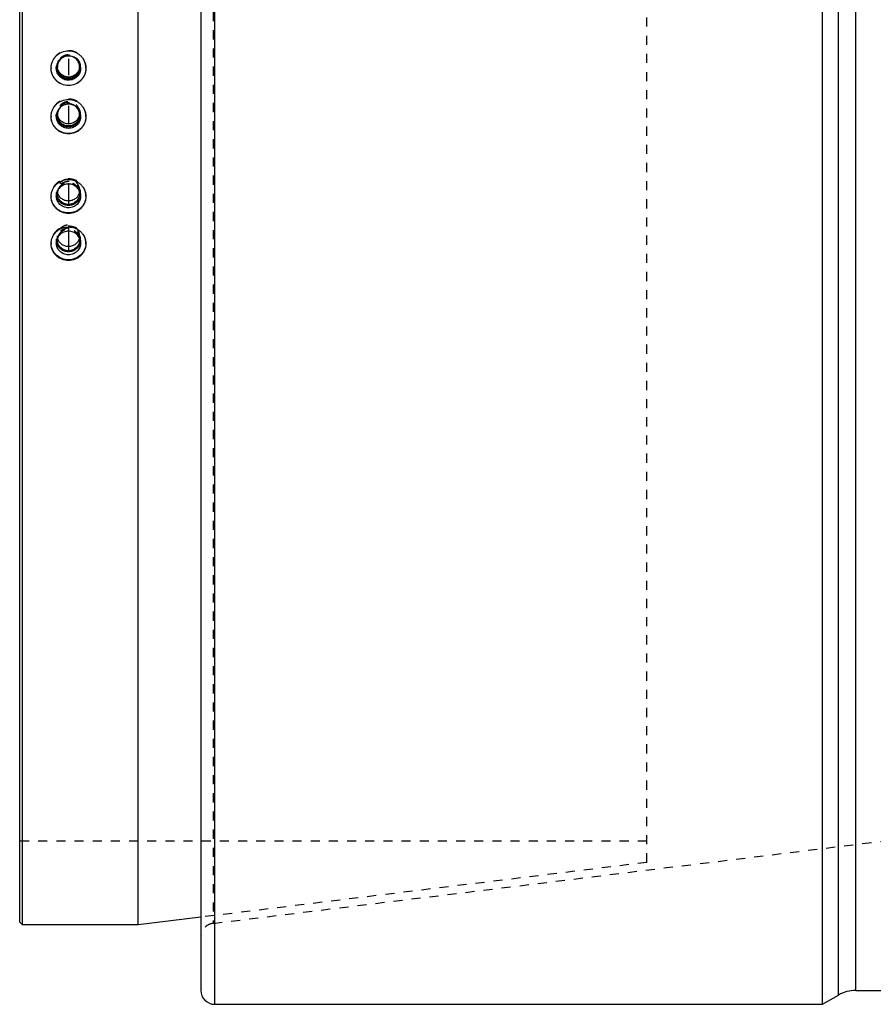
# Model space of a CAD drawing. Header units: millimetres. Extents: x -130 to 1130, y -374 to 1374.
# Tile 1 of 12: x -125 to 488, y -224 to 483. Entities that reach past the tile are written whole.
import ezdxf

# ---------------------------------------------------------------- set-up
doc = ezdxf.new("R2010")
doc.units = ezdxf.units.MM
doc.header["$LTSCALE"] = 65.185185
doc.linetypes.add('CENTER', pattern=[0.6, 0.375, -0.075, 0.075, -0.075])
doc.linetypes.add('HIDDEN', pattern=[0.2, 0.1, -0.1])
doc.layers.add('KONST.EL_MIT_GEO', color=7, linetype='CONTINUOUS')

msp = doc.modelspace()

# ---------------------------------------------------------------- linework, layer by layer
at = {"layer": 'KONST.EL_MIT_GEO', "color": 7, "linetype": 'Continuous'}
for p, q in [((15, -224), (15, 1224)), ((450.98, -224), (450.98, 1224)), ((462.5, -217.35), (462.5, 1217.35)), ((5, 1214), (5, -214)), ((475, -214), (475, 1214)), ((-123, -167), (-123, 1167)), ((-40, -167), (-40, 1167)), ((-125, -165), (-125, 1165)), ((-98.73, 447.83), (-98.73, 447.84)), ((-81.27, 447.84), (-81.27, 447.83)), ((5, -161.47), (-40, -167)), ((-123, -167), (-125, -165)), ((-40, -167), (-123, -167)), ((450.98, -224), (462.5, -217.35)), ((475, -214), (525, -214)), ((15, -224), (450.98, -224))]:
    msp.add_line(p, q, dxfattribs=at)
at = {"layer": 'KONST.EL_MIT_GEO', "color": 8, "linetype": 'HIDDEN'}
for p, q in [((13.78, 1165.91), (13.78, -165.91)), ((325, -122.18), (325, 1122.18)), ((-102.5, 447.67), (-102.5, 447.82)), ((-98.75, 447.82), (-98.75, 448.45)), ((-98, 448.45), (-98, 449.33)), ((-82, 449.33), (-82, 448.45)), ((-81.25, 448.45), (-81.25, 447.82)), ((-77.5, 447.82), (-77.5, 447.67)), ((-102.5, 412.94), (-102.5, 413.2)), ((-98.75, 413.2), (-98.75, 414.24)), ((-98, 414.24), (-98, 415.71)), ((-82, 415.71), (-82, 414.24)), ((-81.25, 414.24), (-81.25, 413.2)), ((-77.5, 413.2), (-77.5, 412.94)), ((-102.5, 356.07), (-102.5, 355.63)), ((-98.75, 357.8), (-98.75, 356.07)), ((-98, 360.22), (-98, 357.8)), ((-82, 360.22), (-82, 357.8)), ((-81.25, 357.8), (-81.25, 356.07)), ((-77.5, 356.07), (-77.5, 355.63)), ((-98, 327.42), (-98, 324.42)), ((-82, 327.42), (-82, 324.42)), ((-102.5, 322.29), (-102.5, 321.75)), ((-98.75, 324.42), (-98.75, 322.29)), ((-81.25, 324.42), (-81.25, 322.29)), ((-77.5, 322.29), (-77.5, 321.75)), ((325, -107), (-125, -107)), ((13.78, -165.91), (500, -106.21)), ((325, -122.18), (5, -161.47))]:
    msp.add_line(p, q, dxfattribs=at)
at = {"layer": 'KONST.EL_MIT_GEO', "color": 2, "linetype": 'CENTER'}
for p, q in [((-90, 454.33), (-90, 442.67)), ((-90, 420.71), (-90, 407.94)), ((-90, 365.22), (-90, 350.63)), ((-90, 332.42), (-90, 316.75))]:
    msp.add_line(p, q, dxfattribs=at)
at = {"layer": 'KONST.EL_MIT_GEO', "color": 8, "linetype": 'HIDDEN'}
for centre, radius, start, end in [((-90.09, 447.82), 12.41, 180.00002, 180.3562), ((-90.08, 447.82), 12.42, 180.35639, 181.82772), ((-90.06, 448.45), 8.69, 180.0005, 182.06949), ((-90.05, 449.33), 7.95, 180.00104, 183.16811), ((-89.95, 449.33), 7.95, 356.83189, 359.99896), ((-89.94, 448.45), 8.69, 357.93051, 359.9995), ((-89.92, 447.82), 12.42, 358.17228, 359.64375), ((-89.91, 447.82), 12.41, 359.64394, 359.99998), ((-90.23, 413.2), 12.27, 180.00004, 180.59927), ((-90.22, 413.2), 12.28, 180.59926, 181.21809), ((-90.21, 413.2), 12.29, 181.21809, 181.83767), ((-90.15, 414.24), 8.6, 180.00122, 186.05095), ((-90.13, 415.71), 7.87, 180.00227, 185.33435), ((-89.87, 415.71), 7.87, 354.66565, 359.99773), ((-89.85, 414.24), 8.6, 353.94905, 359.99878), ((-89.79, 413.2), 12.29, 358.16233, 358.78191), ((-89.77, 413.2), 12.27, 359.40081, 359.99996), ((-89.78, 413.2), 12.28, 358.78191, 359.40081), ((-90.6, 356.07), 11.9, 180.00012, 181.02461), ((-90.58, 356.07), 11.92, 181.02457, 181.86619), ((-90.58, 356.07), 11.92, 181.86615, 182.08079), ((-90.4, 357.8), 8.35, 180.00288, 185.95515), ((-90.37, 360.22), 7.63, 180.00212, 189.14211), ((-89.63, 360.22), 7.63, 350.85789, 359.99788), ((-89.6, 357.8), 8.35, 354.04485, 359.99712), ((-89.42, 356.07), 11.92, 358.13381, 358.97557), ((-89.42, 356.07), 11.92, 357.91921, 358.13385), ((-89.4, 356.07), 11.9, 358.97552, 359.99988), ((-90.54, 327.42), 7.46, 180.01657, 191.60667), ((-89.46, 327.42), 7.46, 348.39333, 359.98343), ((-90.9, 322.29), 11.6, 180.00019, 181.29842), ((-90.89, 322.29), 11.61, 181.2983, 181.89068), ((-90.61, 324.43), 8.14, 180.00518, 187.55331), ((-89.39, 324.43), 8.14, 352.44669, 359.99482), ((-89.11, 322.29), 11.61, 358.10932, 358.70187), ((-89.1, 322.29), 11.6, 358.70175, 359.99981), ((15, -175.84), 10, 97, 180)]:
    msp.add_arc(centre, radius, start, end, dxfattribs=at)
at = {"layer": 'KONST.EL_MIT_GEO', "color": 7, "linetype": 'Continuous'}
for centre, radius, start, end in [((-90.05, 448.45), 8.7, 182.06927, 184.01484), ((-90.05, 449.33), 7.95, 183.16811, 186.017), ((-90.05, 449.33), 7.95, 186.01796, 188.02392), ((-89.95, 449.33), 7.95, 351.97608, 353.98204), ((-89.95, 449.33), 7.95, 353.983, 356.83189), ((-89.95, 448.45), 8.7, 355.98516, 357.93073), ((-90.11, 414.24), 7.89, 136.79235, 179.96375), ((-89.89, 414.24), 7.89, 0.03625, 43.20765), ((-90.15, 414.24), 8.6, 186.05095, 188.06765), ((-90.13, 415.71), 7.87, 185.33435, 192.10073), ((-89.87, 415.71), 7.87, 347.89927, 354.66565), ((-89.85, 414.24), 8.6, 351.93235, 353.94905), ((-90.35, 357.8), 7.65, 160.16963, 179.98177), ((-89.65, 357.8), 7.65, 0.01823, 19.83037), ((-90.39, 357.8), 8.36, 185.95953, 192.283), ((-89.61, 357.8), 8.36, 347.717, 354.04047), ((-90.54, 324.42), 7.46, 167.14585, 179.97435), ((-89.46, 324.42), 7.46, 0.02565, 12.85415), ((-90.88, 322.29), 11.62, 181.8908, 183.77522), ((-90.59, 324.43), 8.17, 187.5623, 194.50571), ((-89.41, 324.43), 8.17, 345.49429, 352.4377), ((-89.12, 322.29), 11.62, 356.22478, 358.1092), ((15, -214), 10, 180, 270), ((475, -239), 25, 90, 120)]:
    msp.add_arc(centre, radius, start, end, dxfattribs=at)
at = {"layer": 'KONST.EL_MIT_GEO', "color": 8, "linetype": 'HIDDEN'}
for points, knots in [([(-77.5, 447.82), (-77.5, 448.64), (-77.66, 450.27), (-78.38, 452.62), (-79.54, 454.79), (-81.1, 456.69), (-83.01, 458.25), (-85.9, 459.79), (-90, 460.61), (-94.1, 459.79), (-96.99, 458.25), (-98.9, 456.69), (-100.46, 454.79), (-101.62, 452.62), (-102.34, 450.27), (-102.5, 448.64), (-102.5, 447.82)], [0, 0, 0, 0, 0.06248, 0.124975, 0.187496, 0.250052, 0.312646, 0.375275, 0.5, 0.624725, 0.687354, 0.749948, 0.812504, 0.875025, 0.93752, 1, 1, 1, 1]), ([(-81.25, 448.45), (-81.25, 449.59), (-81.71, 451.88), (-83.65, 454.78), (-86.57, 456.72), (-90, 457.4), (-93.43, 456.72), (-96.35, 454.78), (-98.29, 451.88), (-98.75, 449.59), (-98.75, 448.45)], [0, 0, 0, 0, 0.124822, 0.249748, 0.374822, 0.5, 0.625178, 0.750252, 0.875178, 1, 1, 1, 1]), ([(-82, 449.33), (-82, 450.37), (-82.42, 452.47), (-84.2, 455.12), (-86.86, 456.89), (-90, 457.51), (-93.14, 456.89), (-95.8, 455.12), (-97.58, 452.47), (-98, 450.37), (-98, 449.33)], [0, 0, 0, 0, 0.124822, 0.249748, 0.374822, 0.5, 0.625178, 0.750252, 0.875178, 1, 1, 1, 1]), ([(-77.5, 413.2), (-77.5, 414.01), (-77.66, 415.63), (-78.38, 417.97), (-79.54, 420.13), (-81.11, 422.02), (-83.01, 423.57), (-85.9, 425.11), (-90, 425.92), (-94.1, 425.11), (-96.99, 423.57), (-98.89, 422.02), (-100.46, 420.13), (-101.62, 417.97), (-102.34, 415.63), (-102.5, 414.01), (-102.5, 413.2)], [0, 0, 0, 0, 0.06231, 0.124661, 0.187087, 0.249609, 0.312236, 0.37496, 0.5, 0.62504, 0.687764, 0.750391, 0.812913, 0.875339, 0.93769, 1, 1, 1, 1]), ([(-81.25, 414.24), (-81.25, 415.37), (-81.71, 417.66), (-83.66, 420.54), (-86.57, 422.47), (-90, 423.14), (-93.43, 422.47), (-96.34, 420.54), (-98.29, 417.66), (-98.75, 415.37), (-98.75, 414.24)], [0, 0, 0, 0, 0.124504, 0.249298, 0.374504, 0.5, 0.625496, 0.750702, 0.875496, 1, 1, 1, 1]), ([(-82, 415.71), (-82, 416.74), (-82.42, 418.83), (-84.2, 421.46), (-86.86, 423.23), (-90, 423.84), (-93.14, 423.23), (-95.8, 421.46), (-97.58, 418.83), (-98, 416.74), (-98, 415.71)], [0, 0, 0, 0, 0.124504, 0.249298, 0.374504, 0.5, 0.625496, 0.750702, 0.875496, 1, 1, 1, 1]), ([(-84.14, 419.64), (-84.88, 420.44), (-86.72, 421.73), (-90, 422.4), (-93.28, 421.73), (-95.12, 420.44), (-95.86, 419.64)], [0, 0, 0, 0, 0.249687, 0.5, 0.750313, 1, 1, 1, 1]), ([(-77.5, 356.07), (-77.5, 356.87), (-77.66, 358.47), (-78.38, 360.77), (-79.54, 362.9), (-81.11, 364.76), (-83.02, 366.28), (-85.91, 367.79), (-90, 368.59), (-94.09, 367.79), (-96.98, 366.28), (-98.89, 364.76), (-100.46, 362.9), (-101.62, 360.77), (-102.34, 358.47), (-102.5, 356.87), (-102.5, 356.07)], [0, 0, 0, 0, 0.061835, 0.123783, 0.18594, 0.248368, 0.311089, 0.37408, 0.5, 0.62592, 0.688911, 0.751632, 0.81406, 0.876217, 0.938165, 1, 1, 1, 1]), ([(-82, 360.22), (-82, 360.73), (-82.1, 361.76), (-82.56, 363.23), (-83.31, 364.59), (-84.64, 366.18), (-86.87, 367.63), (-90, 368.24), (-93.13, 367.63), (-95.36, 366.18), (-96.69, 364.59), (-97.44, 363.23), (-97.9, 361.76), (-98, 360.73), (-98, 360.22)], [0, 0, 0, 0, 0.061908, 0.12393, 0.186161, 0.248664, 0.37393, 0.5, 0.62607, 0.751336, 0.813839, 0.87607, 0.938092, 1, 1, 1, 1]), ([(-81.25, 357.8), (-81.25, 358.36), (-81.36, 359.48), (-81.86, 361.09), (-82.68, 362.58), (-84.14, 364.31), (-86.58, 365.9), (-90, 366.56), (-93.42, 365.9), (-95.86, 364.31), (-97.32, 362.58), (-98.14, 361.09), (-98.64, 359.48), (-98.75, 358.36), (-98.75, 357.8)], [0, 0, 0, 0, 0.061908, 0.12393, 0.186161, 0.248664, 0.37393, 0.5, 0.62607, 0.751336, 0.813839, 0.87607, 0.938092, 1, 1, 1, 1]), ([(-82.45, 360.39), (-82.73, 361.15), (-83.52, 362.59), (-85.31, 364.28), (-87.54, 365.36), (-90, 365.73), (-92.46, 365.36), (-94.69, 364.28), (-96.48, 362.59), (-97.27, 361.15), (-97.55, 360.39)], [0, 0, 0, 0, 0.123788, 0.248451, 0.373966, 0.5, 0.626034, 0.751549, 0.876212, 1, 1, 1, 1]), ([(-77.5, 322.29), (-77.5, 323.07), (-77.66, 324.66), (-78.38, 326.93), (-79.54, 329.03), (-81.11, 330.86), (-83.02, 332.37), (-85.91, 333.86), (-90, 334.65), (-94.09, 333.86), (-96.98, 332.37), (-98.89, 330.86), (-100.46, 329.03), (-101.62, 326.93), (-102.34, 324.66), (-102.5, 323.07), (-102.5, 322.29)], [0, 0, 0, 0, 0.06143, 0.123036, 0.184966, 0.247316, 0.310119, 0.373336, 0.5, 0.626664, 0.689881, 0.752684, 0.815034, 0.876964, 0.93857, 1, 1, 1, 1]), ([(-81.25, 324.42), (-81.25, 324.98), (-81.36, 326.08), (-81.87, 327.68), (-82.68, 329.14), (-84.14, 330.86), (-86.58, 332.42), (-90, 333.07), (-93.42, 332.42), (-95.86, 330.86), (-97.32, 329.14), (-98.13, 327.68), (-98.64, 326.08), (-98.75, 324.98), (-98.75, 324.42)], [0, 0, 0, 0, 0.061503, 0.123181, 0.185184, 0.247608, 0.373187, 0.5, 0.626813, 0.752392, 0.814816, 0.876819, 0.938497, 1, 1, 1, 1]), ([(-82, 327.42), (-82, 327.92), (-82.1, 328.93), (-82.56, 330.39), (-83.31, 331.73), (-84.64, 333.3), (-86.88, 334.73), (-90, 335.32), (-93.12, 334.73), (-95.36, 333.3), (-96.69, 331.73), (-97.44, 330.39), (-97.9, 328.93), (-98, 327.92), (-98, 327.42)], [0, 0, 0, 0, 0.061503, 0.123181, 0.185184, 0.247608, 0.373187, 0.5, 0.626813, 0.752392, 0.814816, 0.876819, 0.938497, 1, 1, 1, 1]), ([(-82.19, 326.08), (-82.38, 326.93), (-83.08, 328.58), (-84.9, 330.56), (-87.3, 331.84), (-90, 332.28), (-92.7, 331.84), (-95.1, 330.56), (-96.92, 328.58), (-97.62, 326.93), (-97.81, 326.08)], [0, 0, 0, 0, 0.122979, 0.247343, 0.373198, 0.5, 0.626802, 0.752657, 0.877021, 1, 1, 1, 1])]:
    msp.add_open_spline(points, degree=3, knots=knots, dxfattribs=at)
at = {"layer": 'KONST.EL_MIT_GEO', "color": 7, "linetype": 'Continuous'}
for points, knots in [([(-102.5, 447.67), (-102.5, 448.48), (-102.34, 450.12), (-101.62, 452.47), (-100.46, 454.64), (-98.9, 456.54), (-96.99, 458.1), (-94.1, 459.65), (-90, 460.47), (-85.9, 459.65), (-83.01, 458.1), (-81.1, 456.54), (-79.54, 454.64), (-78.38, 452.47), (-77.66, 450.12), (-77.5, 448.48), (-77.5, 447.67)], [0, 0, 0, 0, 0.062471, 0.124971, 0.187506, 0.250077, 0.312678, 0.375305, 0.5, 0.624695, 0.687322, 0.749923, 0.812494, 0.875029, 0.937529, 1, 1, 1, 1]), ([(-81.25, 447.82), (-81.25, 448.96), (-81.71, 451.25), (-83.65, 454.15), (-86.57, 456.09), (-90, 456.77), (-93.43, 456.09), (-96.35, 454.15), (-98.29, 451.25), (-98.75, 448.96), (-98.75, 447.82)], [0, 0, 0, 0, 0.124822, 0.249748, 0.374822, 0.5, 0.625178, 0.750252, 0.875178, 1, 1, 1, 1]), ([(-82, 448.45), (-82, 449.49), (-82.42, 451.59), (-84.2, 454.24), (-86.86, 456.01), (-90, 456.64), (-93.14, 456.01), (-95.8, 454.24), (-97.58, 451.59), (-98, 449.49), (-98, 448.45)], [0, 0, 0, 0, 0.124822, 0.249748, 0.374822, 0.5, 0.625178, 0.750252, 0.875178, 1, 1, 1, 1]), ([(-77.5, 447.67), (-77.5, 446.85), (-77.66, 445.22), (-78.38, 442.87), (-79.54, 440.7), (-81.1, 438.8), (-83.01, 437.25), (-85.9, 435.71), (-90, 434.89), (-94.1, 435.71), (-96.99, 437.25), (-98.9, 438.8), (-100.46, 440.7), (-101.62, 442.87), (-102.34, 445.22), (-102.5, 446.85), (-102.5, 447.67)], [0, 0, 0, 0, 0.062492, 0.124982, 0.187489, 0.250028, 0.312612, 0.375241, 0.5, 0.624759, 0.687388, 0.749972, 0.812511, 0.875018, 0.937508, 1, 1, 1, 1]), ([(-77.51, 447.43), (-77.53, 446.63), (-77.74, 445.04), (-78.5, 442.75), (-79.68, 440.65), (-81.25, 438.82), (-83.14, 437.32), (-85.98, 435.83), (-90, 435.05), (-94.02, 435.83), (-96.86, 437.32), (-98.75, 438.82), (-100.32, 440.65), (-101.5, 442.75), (-102.26, 445.04), (-102.47, 446.63), (-102.49, 447.43)], [0, 0, 0, 0, 0.062478, 0.124971, 0.18749, 0.250045, 0.312636, 0.375261, 0.5, 0.624739, 0.687364, 0.749955, 0.81251, 0.875029, 0.937522, 1, 1, 1, 1]), ([(-81.25, 447.82), (-81.25, 446.69), (-81.71, 444.39), (-83.65, 441.5), (-86.57, 439.56), (-90, 438.87), (-93.43, 439.56), (-96.35, 441.5), (-98.29, 444.39), (-98.75, 446.69), (-98.75, 447.82)], [0, 0, 0, 0, 0.124822, 0.249748, 0.374822, 0.5, 0.625178, 0.750252, 0.875178, 1, 1, 1, 1]), ([(-81.27, 447.83), (-81.35, 446.75), (-81.92, 444.59), (-83.9, 441.92), (-86.72, 440.14), (-90, 439.52), (-93.28, 440.14), (-96.1, 441.92), (-98.08, 444.59), (-98.65, 446.75), (-98.73, 447.83)], [0, 0, 0, 0, 0.124824, 0.249757, 0.37483, 0.5, 0.62517, 0.750243, 0.875176, 1, 1, 1, 1]), ([(-82, 448.45), (-82, 447.41), (-82.42, 445.32), (-84.2, 442.67), (-86.86, 440.89), (-90, 440.27), (-93.14, 440.89), (-95.8, 442.67), (-97.58, 445.32), (-98, 447.41), (-98, 448.45)], [0, 0, 0, 0, 0.124822, 0.249748, 0.374822, 0.5, 0.625178, 0.750252, 0.875178, 1, 1, 1, 1]), ([(-82.08, 448.22), (-82.21, 447.28), (-82.82, 445.44), (-84.64, 443.18), (-87.14, 441.7), (-90, 441.18), (-92.86, 441.7), (-95.36, 443.18), (-97.18, 445.44), (-97.79, 447.28), (-97.92, 448.22)], [0, 0, 0, 0, 0.124825, 0.249765, 0.374838, 0.5, 0.625162, 0.750235, 0.875175, 1, 1, 1, 1]), ([(-102.5, 412.94), (-102.5, 413.75), (-102.34, 415.37), (-101.62, 417.72), (-100.46, 419.87), (-98.89, 421.77), (-96.99, 423.32), (-94.1, 424.86), (-90, 425.67), (-85.9, 424.86), (-83.01, 423.32), (-81.11, 421.77), (-79.54, 419.87), (-78.38, 417.72), (-77.66, 415.37), (-77.5, 413.75), (-77.5, 412.94)], [0, 0, 0, 0, 0.062294, 0.124654, 0.187103, 0.249649, 0.31229, 0.375011, 0.5, 0.624989, 0.68771, 0.750351, 0.812897, 0.875346, 0.937706, 1, 1, 1, 1]), ([(-81.25, 413.2), (-81.25, 414.33), (-81.71, 416.61), (-83.66, 419.5), (-86.57, 421.43), (-90, 422.1), (-93.43, 421.43), (-96.34, 419.5), (-98.29, 416.61), (-98.75, 414.33), (-98.75, 413.2)], [0, 0, 0, 0, 0.124504, 0.249298, 0.374504, 0.5, 0.625496, 0.750702, 0.875496, 1, 1, 1, 1]), ([(-77.5, 412.94), (-77.5, 412.13), (-77.66, 410.51), (-78.38, 408.17), (-79.54, 406.01), (-81.11, 404.13), (-83.01, 402.58), (-85.9, 401.05), (-90, 400.24), (-94.1, 401.05), (-96.99, 402.58), (-98.89, 404.13), (-100.46, 406.01), (-101.62, 408.17), (-102.34, 410.51), (-102.5, 412.13), (-102.5, 412.94)], [0, 0, 0, 0, 0.062329, 0.124672, 0.187073, 0.249568, 0.312179, 0.374905, 0.5, 0.625095, 0.687821, 0.750432, 0.812927, 0.875328, 0.937671, 1, 1, 1, 1]), ([(-77.51, 412.81), (-77.53, 412.01), (-77.74, 410.43), (-78.5, 408.15), (-79.68, 406.07), (-81.25, 404.24), (-83.14, 402.75), (-85.99, 401.28), (-90, 400.5), (-94.01, 401.28), (-96.86, 402.75), (-98.75, 404.24), (-100.32, 406.07), (-101.5, 408.15), (-102.26, 410.43), (-102.47, 412.01), (-102.49, 412.81)], [0, 0, 0, 0, 0.062307, 0.124657, 0.187084, 0.249607, 0.312232, 0.374952, 0.5, 0.625048, 0.687768, 0.750393, 0.812916, 0.875343, 0.937693, 1, 1, 1, 1]), ([(-81.25, 413.2), (-81.25, 412.07), (-81.71, 409.79), (-83.66, 406.9), (-86.57, 404.98), (-90, 404.3), (-93.43, 404.98), (-96.34, 406.9), (-98.29, 409.79), (-98.75, 412.07), (-98.75, 413.2)], [0, 0, 0, 0, 0.124504, 0.249298, 0.374504, 0.5, 0.625496, 0.750702, 0.875496, 1, 1, 1, 1]), ([(-81.34, 413.04), (-81.48, 412.02), (-82.15, 410.01), (-84.14, 407.55), (-86.87, 405.94), (-90, 405.38), (-93.13, 405.94), (-95.86, 407.55), (-97.85, 410.01), (-98.52, 412.02), (-98.66, 413.04)], [0, 0, 0, 0, 0.124515, 0.249347, 0.37455, 0.5, 0.62545, 0.750653, 0.875485, 1, 1, 1, 1]), ([(-82, 414.24), (-82, 413.21), (-82.42, 411.12), (-84.2, 408.49), (-86.86, 406.72), (-90, 406.11), (-93.14, 406.72), (-95.8, 408.49), (-97.58, 411.12), (-98, 413.21), (-98, 414.24)], [0, 0, 0, 0, 0.124504, 0.249298, 0.374504, 0.5, 0.625496, 0.750702, 0.875496, 1, 1, 1, 1]), ([(-82.17, 414.06), (-82.36, 413.18), (-83.05, 411.48), (-84.87, 409.42), (-87.28, 408.08), (-90, 407.62), (-92.72, 408.08), (-95.13, 409.42), (-96.95, 411.48), (-97.64, 413.18), (-97.83, 414.06)], [0, 0, 0, 0, 0.124529, 0.249378, 0.374576, 0.5, 0.625424, 0.750622, 0.875471, 1, 1, 1, 1]), ([(-102.5, 355.63), (-102.5, 356.43), (-102.34, 358.04), (-101.62, 360.34), (-100.46, 362.47), (-98.89, 364.34), (-96.98, 365.87), (-94.09, 367.38), (-90, 368.18), (-85.91, 367.38), (-83.02, 365.87), (-81.11, 364.34), (-79.54, 362.47), (-78.38, 360.34), (-77.66, 358.04), (-77.5, 356.43), (-77.5, 355.63)], [0, 0, 0, 0, 0.061808, 0.123771, 0.185967, 0.248437, 0.311182, 0.374168, 0.5, 0.625832, 0.688818, 0.751563, 0.814033, 0.876229, 0.938192, 1, 1, 1, 1]), ([(-81.25, 356.07), (-81.25, 356.63), (-81.36, 357.75), (-81.86, 359.36), (-82.68, 360.85), (-84.14, 362.58), (-86.58, 364.17), (-90, 364.83), (-93.42, 364.17), (-95.86, 362.58), (-97.32, 360.85), (-98.14, 359.36), (-98.64, 357.75), (-98.75, 356.63), (-98.75, 356.07)], [0, 0, 0, 0, 0.061908, 0.12393, 0.186161, 0.248664, 0.37393, 0.5, 0.62607, 0.751336, 0.813839, 0.87607, 0.938092, 1, 1, 1, 1]), ([(-77.5, 355.63), (-77.5, 354.84), (-77.66, 353.24), (-78.38, 350.93), (-79.54, 348.81), (-81.11, 346.96), (-83.02, 345.44), (-85.91, 343.93), (-90, 343.14), (-94.09, 343.93), (-96.98, 345.44), (-98.89, 346.96), (-100.46, 348.81), (-101.62, 350.93), (-102.34, 353.24), (-102.5, 354.84), (-102.5, 355.63)], [0, 0, 0, 0, 0.061864, 0.123798, 0.185914, 0.248298, 0.310994, 0.373989, 0.5, 0.626011, 0.689006, 0.751702, 0.814086, 0.876202, 0.938136, 1, 1, 1, 1]), ([(-77.51, 355.64), (-77.54, 354.86), (-77.75, 353.3), (-78.51, 351.07), (-79.7, 349.02), (-81.27, 347.23), (-83.16, 345.77), (-86, 344.32), (-90, 343.56), (-94, 344.32), (-96.84, 345.77), (-98.73, 347.23), (-100.3, 349.02), (-101.49, 351.07), (-102.25, 353.3), (-102.46, 354.86), (-102.49, 355.64)], [0, 0, 0, 0, 0.061827, 0.12378, 0.185947, 0.248384, 0.311107, 0.37409, 0.5, 0.62591, 0.688893, 0.751616, 0.814053, 0.87622, 0.938173, 1, 1, 1, 1]), ([(-81.25, 356.07), (-81.25, 355.51), (-81.36, 354.39), (-81.86, 352.77), (-82.68, 351.29), (-84.14, 349.55), (-86.58, 347.96), (-90, 347.3), (-93.42, 347.96), (-95.86, 349.55), (-97.32, 351.29), (-98.14, 352.77), (-98.64, 354.39), (-98.75, 355.51), (-98.75, 356.07)], [0, 0, 0, 0, 0.061908, 0.12393, 0.186161, 0.248664, 0.37393, 0.5, 0.62607, 0.751336, 0.813839, 0.87607, 0.938092, 1, 1, 1, 1]), ([(-81.44, 356.02), (-81.65, 355.08), (-82.21, 353.7), (-83.39, 352.14), (-84.83, 350.79), (-87.03, 349.59), (-90, 349.09), (-92.97, 349.59), (-95.17, 350.79), (-96.61, 352.14), (-97.79, 353.7), (-98.35, 355.08), (-98.56, 356.02)], [0, 0, 0, 0, 0.123573, 0.185908, 0.248495, 0.373936, 0.5, 0.626064, 0.751505, 0.814092, 0.876427, 1, 1, 1, 1]), ([(-82, 357.8), (-82, 357.29), (-82.1, 356.26), (-82.56, 354.79), (-83.31, 353.43), (-84.64, 351.84), (-86.87, 350.39), (-90, 349.79), (-93.13, 350.39), (-95.36, 351.84), (-96.69, 353.43), (-97.44, 354.79), (-97.9, 356.26), (-98, 357.29), (-98, 357.8)], [0, 0, 0, 0, 0.061908, 0.12393, 0.186161, 0.248664, 0.37393, 0.5, 0.62607, 0.751336, 0.813839, 0.87607, 0.938092, 1, 1, 1, 1]), ([(-82.1, 359.01), (-82.24, 358.1), (-82.72, 356.76), (-83.78, 355.25), (-85.11, 353.92), (-87.18, 352.74), (-90, 352.25), (-92.82, 352.74), (-94.89, 353.92), (-96.22, 355.25), (-97.28, 356.76), (-97.76, 358.1), (-97.9, 359.01)], [0, 0, 0, 0, 0.123533, 0.18586, 0.248446, 0.373889, 0.5, 0.626111, 0.751554, 0.81414, 0.876467, 1, 1, 1, 1]), ([(-102.5, 321.75), (-102.5, 322.54), (-102.34, 324.12), (-101.62, 326.4), (-100.46, 328.5), (-98.89, 330.35), (-96.98, 331.86), (-94.09, 333.35), (-90, 334.14), (-85.91, 333.35), (-83.02, 331.86), (-81.11, 330.35), (-79.54, 328.5), (-78.38, 326.4), (-77.66, 324.12), (-77.5, 322.54), (-77.5, 321.75)], [0, 0, 0, 0, 0.061397, 0.123023, 0.185002, 0.247404, 0.310235, 0.373446, 0.5, 0.626554, 0.689765, 0.752596, 0.814998, 0.876977, 0.938603, 1, 1, 1, 1]), ([(-81.25, 322.29), (-81.25, 322.84), (-81.36, 323.94), (-81.87, 325.54), (-82.68, 327.01), (-84.14, 328.72), (-86.58, 330.29), (-90, 330.94), (-93.42, 330.29), (-95.86, 328.72), (-97.32, 327.01), (-98.13, 325.54), (-98.64, 323.94), (-98.75, 322.84), (-98.75, 322.29)], [0, 0, 0, 0, 0.061503, 0.123181, 0.185184, 0.247608, 0.373187, 0.5, 0.626813, 0.752392, 0.814816, 0.876819, 0.938497, 1, 1, 1, 1]), ([(-82.15, 325.92), (-82.33, 325.06), (-83.01, 323.36), (-84.83, 321.33), (-87.26, 320.01), (-90, 319.56), (-92.74, 320.01), (-95.17, 321.33), (-96.99, 323.36), (-97.67, 325.06), (-97.85, 325.92)], [0, 0, 0, 0, 0.122958, 0.247299, 0.373162, 0.5, 0.626838, 0.752701, 0.877042, 1, 1, 1, 1]), ([(-77.5, 321.75), (-77.5, 320.96), (-77.66, 319.38), (-78.38, 317.11), (-79.54, 315.02), (-81.11, 313.19), (-83.02, 311.69), (-85.91, 310.21), (-90, 309.43), (-94.09, 310.21), (-96.98, 311.69), (-98.89, 313.19), (-100.46, 315.02), (-101.62, 317.11), (-102.34, 319.38), (-102.5, 320.96), (-102.5, 321.75)], [0, 0, 0, 0, 0.061465, 0.123053, 0.184932, 0.247229, 0.31, 0.373223, 0.5, 0.626777, 0.69, 0.752771, 0.815068, 0.876947, 0.938535, 1, 1, 1, 1]), ([(-77.53, 321.52), (-77.57, 320.77), (-77.82, 319.26), (-78.63, 317.12), (-79.84, 315.15), (-81.92, 312.87), (-85.31, 310.81), (-90, 309.96), (-94.69, 310.81), (-98.08, 312.87), (-100.16, 315.15), (-101.37, 317.12), (-102.18, 319.26), (-102.43, 320.77), (-102.47, 321.52)], [0, 0, 0, 0, 0.061479, 0.12317, 0.1852, 0.247645, 0.373249, 0.5, 0.626751, 0.752355, 0.8148, 0.87683, 0.938521, 1, 1, 1, 1]), ([(-81.25, 322.29), (-81.25, 321.74), (-81.36, 320.63), (-81.87, 319.04), (-82.68, 317.57), (-84.14, 315.85), (-86.58, 314.29), (-90, 313.64), (-93.42, 314.29), (-95.86, 315.85), (-97.32, 317.57), (-98.13, 319.04), (-98.64, 320.63), (-98.75, 321.74), (-98.75, 322.29)], [0, 0, 0, 0, 0.061503, 0.123181, 0.185184, 0.247608, 0.373187, 0.5, 0.626813, 0.752392, 0.814816, 0.876819, 0.938497, 1, 1, 1, 1]), ([(-81.51, 322.38), (-81.74, 321.48), (-82.54, 319.73), (-84.53, 317.65), (-87.11, 316.3), (-90, 315.84), (-92.89, 316.3), (-95.47, 317.65), (-97.46, 319.73), (-98.26, 321.48), (-98.49, 322.38)], [0, 0, 0, 0, 0.12301, 0.247401, 0.373245, 0.5, 0.626755, 0.752599, 0.87699, 1, 1, 1, 1]), ([(-82, 324.42), (-82, 323.92), (-82.1, 322.91), (-82.56, 321.45), (-83.31, 320.11), (-84.64, 318.54), (-86.88, 317.11), (-90, 316.52), (-93.12, 317.11), (-95.36, 318.54), (-96.69, 320.11), (-97.44, 321.45), (-97.9, 322.91), (-98, 323.92), (-98, 324.42)], [0, 0, 0, 0, 0.061503, 0.123181, 0.185184, 0.247608, 0.373187, 0.5, 0.626813, 0.752392, 0.814816, 0.876819, 0.938497, 1, 1, 1, 1])]:
    msp.add_open_spline(points, degree=3, knots=knots, dxfattribs=at)

doc.saveas('drawing.dxf')
